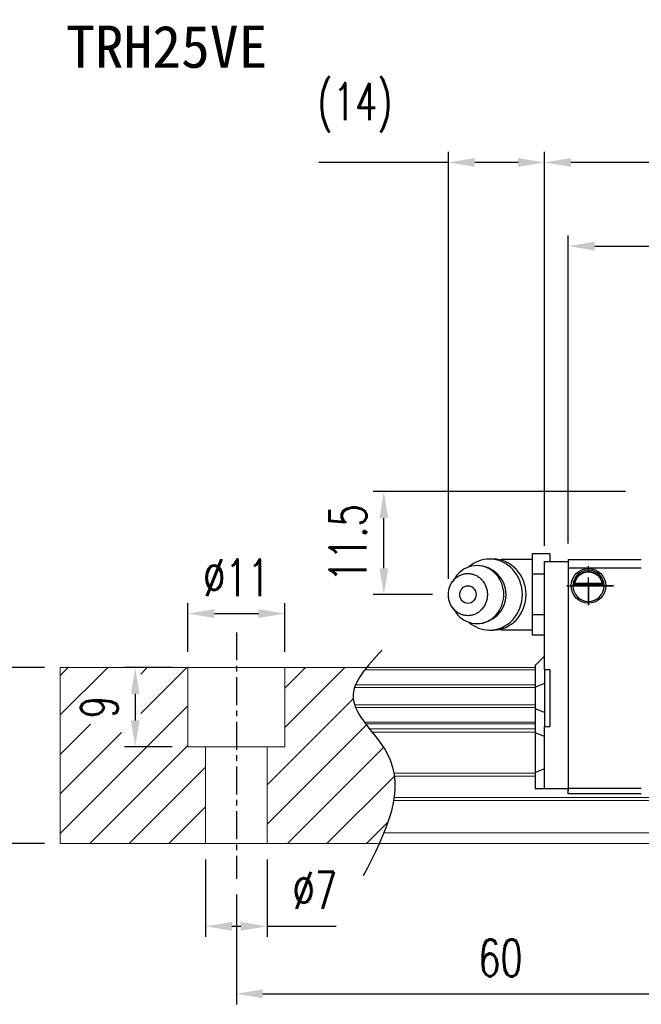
# Model space of a CAD drawing. Header units: millimetres. Extents: x 10 to 313, y 334 to 446.
# Tile 2 of 56: x 115 to 185, y 334 to 446. Entities that reach past the tile are written whole.
import ezdxf
from ezdxf.enums import TextEntityAlignment as Align

# ---------------------------------------------------------------- set-up
doc = ezdxf.new("R2010")
doc.units = ezdxf.units.MM
doc.header["$PDSIZE"] = -1
doc.linetypes.add('CENTER', pattern=[10.16, 6.35, -1.27, 1.27, -1.27])
for name, color, linetype in [('2', 7, 'Continuous'), ('CHA', 7, 'Continuous'), ('CL', 1, 'CENTER'), ('DIM', 4, 'Continuous'), ('OUT', 3, 'Continuous')]:
    doc.layers.add(name, color=color, linetype=linetype)
doc.styles.add('DIM-7', font='SIMPLEX.shx', dxfattribs={"width": 0.7, "bigfont": 'chineset.shx'})
doc.styles.add('T', font='kaiu.ttf')
doc.dimstyles.new('CNS', dxfattribs={"dimtxt": 3.5, "dimasz": 2.5, "dimexe": 1, "dimexo": 1.5, "dimgap": 0.09, "dimtad": 0, "dimdsep": 46, "dimtxsty": 'DIM-7', "dimcen": 0.09, "dimclrd": 1, "dimclre": 1, "dimclrt": 4, "dimadec": 0, "dimazin": 0, "dimtfac": 1, "dimtix": 1, "dimtmove": 2, "dimatfit": 3, "dimfxl": 1, "dimtvp": 0.971429, "dimtolj": 1, "dimarcsym": 0})

# ---------------------------------------------------------------- blocks, each defined once
blk = doc.blocks.new('*D5')
at = {"layer": 'DEFPOINTS', "color": 0, "transparency": 16777216}
for p in [(106.4, 372.54), (119.2, 372.54), (119.2, 352.54)]:
    blk.add_point(p, dxfattribs=at)
at = {"layer": 'DIM', "color": 7, "lineweight": -2, "transparency": 16777216}
for p, q in [((117.4, 372.54), (105.2, 372.54)), ((106.4, 355.54), (106.4, 369.54)), ((117.4, 352.54), (105.2, 352.54))]:
    blk.add_line(p, q, dxfattribs=at)
at = {"layer": 'DIM', "color": 7, "transparency": 16777216}
for points in [[(105.9, 369.54), (106.9, 369.54), (106.4, 372.54)], [(105.9, 355.54), (106.9, 355.54), (106.4, 352.54)]]:
    blk.add_solid(points, dxfattribs=at)
at = {"layer": 'DIM', "color": 7, "transparency": 16777216, "insert": (102.32, 362.54), "char_height": 4.2, "attachment_point": 5, "rotation": 90, "style": 'DIM-7'}
blk.add_mtext('\\A1;20', dxfattribs=at)
blk = doc.blocks.new('*D6')
at = {"layer": 'DEFPOINTS', "color": 0, "transparency": 16777216}
for p in [(144.7, 378.68), (133.7, 372.54), (144.7, 372.54)]:
    blk.add_point(p, dxfattribs=at)
at = {"layer": 'DIM', "color": 7, "lineweight": -2, "transparency": 16777216}
for p, q in [((133.7, 374.34), (133.7, 379.88)), ((144.7, 374.34), (144.7, 379.88)), ((136.7, 378.68), (141.7, 378.68))]:
    blk.add_line(p, q, dxfattribs=at)
at = {"layer": 'DIM', "color": 7, "transparency": 16777216}
for points in [[(136.7, 379.18), (136.7, 378.18), (133.7, 378.68)], [(141.7, 379.18), (141.7, 378.18), (144.7, 378.68)]]:
    blk.add_solid(points, dxfattribs=at)
at = {"layer": 'DIM', "color": 7, "transparency": 16777216, "insert": (139.2, 382.76), "char_height": 4.2, "attachment_point": 5, "style": 'DIM-7'}
blk.add_mtext('\\A1;%%C11', dxfattribs=at)
blk = doc.blocks.new('*D7')
at = {"layer": 'DEFPOINTS', "color": 0, "transparency": 16777216}
for p in [(135.7, 352.54), (142.7, 352.54), (142.7, 343.13)]:
    blk.add_point(p, dxfattribs=at)
at = {"layer": 'DIM', "color": 7, "lineweight": -2, "transparency": 16777216}
for p, q in [((135.7, 350.74), (135.7, 341.93)), ((142.7, 350.74), (142.7, 341.93)), ((138.7, 343.13), (139.7, 343.13)), ((142.7, 343.13), (150.53, 343.13))]:
    blk.add_line(p, q, dxfattribs=at)
at = {"layer": 'DIM', "color": 7, "transparency": 16777216}
for points in [[(138.7, 343.63), (138.7, 342.63), (135.7, 343.13)], [(139.7, 343.63), (139.7, 342.63), (142.7, 343.13)]]:
    blk.add_solid(points, dxfattribs=at)
at = {"layer": 'DIM', "color": 7, "transparency": 16777216, "insert": (148.11, 347.21), "char_height": 4.2, "attachment_point": 5, "style": 'DIM-7'}
blk.add_mtext('\\A1;%%C7', dxfattribs=at)
blk = doc.blocks.new('*D8')
at = {"layer": 'DEFPOINTS', "color": 0, "transparency": 16777216}
for p in [(133.7, 372.54), (127.71, 363.54), (133.7, 363.54)]:
    blk.add_point(p, dxfattribs=at)
at = {"layer": 'DIM', "color": 7, "lineweight": -2, "transparency": 16777216}
for p, q in [((131.9, 372.54), (126.51, 372.54)), ((127.71, 369.54), (127.71, 366.54)), ((131.9, 363.54), (126.51, 363.54))]:
    blk.add_line(p, q, dxfattribs=at)
at = {"layer": 'DIM', "color": 7, "transparency": 16777216}
for points in [[(127.21, 369.54), (128.21, 369.54), (127.71, 372.54)], [(127.21, 366.54), (128.21, 366.54), (127.71, 363.54)]]:
    blk.add_solid(points, dxfattribs=at)
at = {"layer": 'DIM', "color": 7, "transparency": 16777216, "insert": (123.63, 368.04), "char_height": 4.2, "attachment_point": 5, "rotation": 90, "style": 'DIM-7'}
blk.add_mtext('\\A1;9', dxfattribs=at)
blk = doc.blocks.new('*D9')
at = {"layer": 'DEFPOINTS', "color": 0, "transparency": 16777216}
for p in [(139.2, 348.54), (199.2, 348.54), (199.2, 335.46)]:
    blk.add_point(p, dxfattribs=at)
at = {"layer": 'DIM', "color": 7, "lineweight": -2, "transparency": 16777216}
for p, q in [((139.2, 346.74), (139.2, 334.26)), ((199.2, 346.74), (199.2, 334.26)), ((142.2, 335.46), (196.2, 335.46))]:
    blk.add_line(p, q, dxfattribs=at)
at = {"layer": 'DIM', "color": 7, "transparency": 16777216}
for points in [[(142.2, 335.96), (142.2, 334.96), (139.2, 335.46)], [(196.2, 335.96), (196.2, 334.96), (199.2, 335.46)]]:
    blk.add_solid(points, dxfattribs=at)
at = {"layer": 'DIM', "color": 7, "transparency": 16777216, "insert": (169.2, 339.54), "char_height": 4.2, "attachment_point": 5, "style": 'DIM-7'}
blk.add_mtext('\\A1;60', dxfattribs=at)
blk = doc.blocks.new('*D4')
at = {"layer": 'DEFPOINTS', "color": 0, "transparency": 16777216}
for p in [(174.2, 429.96), (174.2, 384.59), (284.2, 384.52)]:
    blk.add_point(p, dxfattribs=at)
at = {"layer": 'DIM', "color": 7, "lineweight": -2, "transparency": 16777216}
for p, q in [((174.2, 386.39), (174.2, 431.16)), ((284.2, 386.32), (284.2, 431.16)), ((281.2, 429.96), (177.2, 429.96))]:
    blk.add_line(p, q, dxfattribs=at)
at = {"layer": 'DIM', "color": 7, "transparency": 16777216}
for points in [[(177.2, 430.46), (177.2, 429.46), (174.2, 429.96)], [(281.2, 430.46), (281.2, 429.46), (284.2, 429.96)]]:
    blk.add_solid(points, dxfattribs=at)
at = {"layer": 'DIM', "color": 7, "transparency": 16777216, "insert": (229.2, 434.04), "char_height": 4.2, "attachment_point": 5, "style": 'DIM-7'}
blk.add_mtext('\\A1;110', dxfattribs=at)
blk = doc.blocks.new('*D18')
at = {"layer": 'DEFPOINTS', "color": 0, "transparency": 16777216}
for p in [(281.5, 420.45), (176.9, 384.84), (281.5, 384.84)]:
    blk.add_point(p, dxfattribs=at)
at = {"layer": 'DIM', "color": 7, "lineweight": -2, "transparency": 16777216}
for p, q in [((176.9, 386.64), (176.9, 421.65)), ((281.5, 386.64), (281.5, 421.65)), ((179.9, 420.45), (278.5, 420.45))]:
    blk.add_line(p, q, dxfattribs=at)
at = {"layer": 'DIM', "color": 7, "transparency": 16777216}
for points in [[(179.9, 420.95), (179.9, 419.95), (176.9, 420.45)], [(278.5, 420.95), (278.5, 419.95), (281.5, 420.45)]]:
    blk.add_solid(points, dxfattribs=at)
at = {"layer": 'DIM', "color": 7, "transparency": 16777216, "insert": (229.2, 424.53), "char_height": 4.2, "attachment_point": 5, "style": 'DIM-7'}
blk.add_mtext('\\A1;104.6', dxfattribs=at)
blk = doc.blocks.new('*D26')
at = {"layer": 'DEFPOINTS', "color": 0, "transparency": 16777216}
for p in [(155.95, 392.54), (185.2, 392.54), (163.28, 380.84)]:
    blk.add_point(p, dxfattribs=at)
at = {"layer": 'DIM', "color": 7, "lineweight": -2, "transparency": 16777216}
for p, q in [((183.4, 392.54), (154.75, 392.54)), ((155.95, 383.84), (155.95, 389.54)), ((161.48, 380.84), (154.75, 380.84))]:
    blk.add_line(p, q, dxfattribs=at)
at = {"layer": 'DIM', "color": 7, "transparency": 16777216}
for points in [[(155.45, 389.54), (156.45, 389.54), (155.95, 392.54)], [(155.45, 383.84), (156.45, 383.84), (155.95, 380.84)]]:
    blk.add_solid(points, dxfattribs=at)
at = {"layer": 'DIM', "color": 7, "transparency": 16777216, "insert": (151.87, 386.69), "char_height": 4.2, "attachment_point": 5, "rotation": 90, "style": 'DIM-7'}
blk.add_mtext('\\A1;11.5', dxfattribs=at)
blk = doc.blocks.new('*D27')
at = {"layer": 'DEFPOINTS', "color": 0, "transparency": 16777216}
for p in [(174.2, 429.96), (174.2, 384.59), (163.28, 380.84)]:
    blk.add_point(p, dxfattribs=at)
at = {"layer": 'DIM', "color": 7, "lineweight": -2, "transparency": 16777216}
for p, q in [((163.28, 382.64), (163.28, 431.16)), ((174.2, 386.39), (174.2, 431.16)), ((163.28, 429.96), (148.58, 429.96)), ((171.2, 429.96), (166.28, 429.96))]:
    blk.add_line(p, q, dxfattribs=at)
at = {"layer": 'DIM', "color": 7, "transparency": 16777216}
for points in [[(166.28, 430.46), (166.28, 429.46), (163.28, 429.96)], [(171.2, 430.46), (171.2, 429.46), (174.2, 429.96)]]:
    blk.add_solid(points, dxfattribs=at)
at = {"layer": 'DIM', "color": 7, "transparency": 16777216, "insert": (152.68, 436.18), "char_height": 4.2, "attachment_point": 5, "style": 'DIM-7'}
blk.add_mtext('\\A1;(14)', dxfattribs=at)

msp = doc.modelspace()

# ---------------------------------------------------------------- linework, layer by layer
at = {"layer": '2', "color": 0, "linetype": 'Continuous'}
for p, q in [((174.796, 385.46), (172.796, 385.46)), ((172.796, 385.46), (172.796, 384.306)), ((174.796, 385.46), (174.796, 384.592)), ((168.368, 384.883), (167.953, 384.883)), ((172.796, 384.842), (169.496, 384.842)), ((172.796, 384.306), (172.796, 383.151)), ((174.196, 384.445), (174.196, 384.592)), ((174.196, 384.592), (176.896, 384.592)), ((174.196, 383.238), (174.196, 384.445)), ((176.896, 384.842), (185.196, 384.842)), ((176.896, 384.842), (176.896, 383.842)), ((176.896, 384.592), (176.896, 384.445)), ((176.896, 384.592), (176.896, 383.092)), ((176.896, 384.445), (176.896, 383.238)), ((164.076, 382.8), (163.712, 382.266)), ((174.196, 383.151), (172.796, 383.151)), ((172.796, 383.151), (172.796, 380.842)), ((174.196, 382.884), (174.196, 383.238)), ((174.196, 372.341), (174.196, 382.884)), ((176.896, 383.842), (176.896, 358.842)), ((185.196, 383.842), (176.896, 383.842)), ((176.896, 383.238), (176.896, 382.884)), ((176.896, 383.092), (176.896, 360.092)), ((176.896, 382.884), (176.896, 360.299)), ((177.422, 381.892), (180.971, 381.892)), ((180.828, 382.025), (177.564, 382.025)), ((180.751, 382.092), (177.641, 382.092)), ((172.796, 380.842), (172.796, 378.532)), ((163.712, 379.417), (164.076, 378.883)), ((174.196, 378.532), (172.796, 378.532)), ((172.796, 378.532), (172.796, 377.377)), ((172.796, 377.377), (172.796, 376.223)), ((167.953, 376.8), (168.368, 376.8)), ((169.496, 376.842), (172.796, 376.842)), ((174.196, 376.223), (172.796, 376.223)), ((174.196, 373.842), (173.246, 372.892)), ((173.196, 372.842), (173.246, 372.892)), ((173.196, 370.337), (173.196, 372.842)), ((174.196, 372.341), (174.196, 365.841)), ((174.196, 372.341), (174.796, 372.341)), ((174.796, 372.341), (174.796, 365.841)), ((174.196, 370.731), (173.246, 370.357)), ((173.196, 370.337), (173.246, 370.357)), ((173.196, 367.845), (173.196, 370.337)), ((173.196, 365.11), (173.196, 367.845)), ((173.196, 367.845), (173.246, 367.825)), ((174.196, 367.451), (173.246, 367.825)), ((173.196, 360.632), (173.196, 365.11)), ((173.196, 365.11), (173.246, 365.091)), ((174.196, 364.716), (173.246, 365.091)), ((174.196, 365.841), (174.796, 365.841)), ((174.196, 360.299), (174.196, 365.841)), ((173.196, 360.632), (173.246, 360.652)), ((173.196, 358.742), (173.196, 360.632)), ((174.196, 361.046), (173.246, 360.652)), ((174.196, 359.945), (174.196, 360.299)), ((174.196, 358.888), (174.196, 359.945)), ((176.896, 360.299), (176.896, 359.945)), ((176.896, 360.092), (176.896, 358.592)), ((176.896, 359.945), (176.896, 358.888)), ((173.196, 358.742), (173.246, 358.742)), ((174.196, 358.742), (173.246, 358.742)), ((174.196, 358.742), (174.196, 358.888)), ((176.896, 358.742), (174.196, 358.742)), ((176.896, 358.742), (176.896, 358.888)), ((176.896, 358.842), (185.196, 358.842)), ((176.896, 358.342), (176.896, 358.842)), ((176.896, 358.206), (176.896, 358.342)), ((176.896, 358.206), (176.896, 358.342)), ((185.197, 358.206), (176.896, 358.206)), ((185.197, 358.206), (176.896, 358.206))]:
    msp.add_line(p, q, dxfattribs=at)
for centre, radius, start, end in [((166.53, 380.842), 3.3, 270, 89.84908), ((169.496, 380.842), 4, 89.99998, 93.25686), ((179.196, 381.842), 1.775, 90, 270), ((179.196, 381.842), 1.775, 270, 90), ((169.496, 380.842), 4, 266.21721, 270.00002)]:
    msp.add_arc(centre, radius, start, end, dxfattribs=at)
at = {"layer": '2', "color": 0, "linetype": 'Continuous', "extrusion": (0, 0, -1)}
for radius, start, end in [(1.975, 270, 90), (1.575, 9.1332, 90), (1.975, 90, 270), (1.575, 90, 170.8668)]:
    msp.add_arc((-179.196, 381.842), radius, start, end, dxfattribs=at)
at = {"layer": '2', "color": 0, "linetype": 'Continuous'}
msp.add_ellipse((165.496, 380.842), major_axis=(0, -1), ratio=0.9238797, dxfattribs=at)
for points, knots in [([(164.077, 378.883), (164.167, 378.75), (164.266, 378.625), (164.938, 377.897), (165.731, 377.542), (167.328, 377.542), (168.121, 377.897), (169.25, 379.119), (169.578, 379.978), (169.578, 381.706), (169.25, 382.564), (168.121, 383.786), (167.328, 384.142), (165.731, 384.142), (164.938, 383.786), (164.266, 383.058), (164.167, 382.933), (164.077, 382.8)], [0, 0, 0, 0, 0.0298911, 0.0298911, 0.1865941, 0.1865941, 0.343297, 0.343297, 0.5, 0.5, 0.656703, 0.656703, 0.8134059, 0.8134059, 0.9701089, 0.9701089, 1, 1, 1, 1]), ([(165.615, 377.692), (166.273, 377.124), (167.111, 376.8), (168.931, 376.8), (169.902, 377.236), (171.285, 378.732), (171.687, 379.784), (171.687, 381.9), (171.285, 382.951), (169.902, 384.447), (168.931, 384.883), (167.111, 384.883), (166.273, 384.559), (165.615, 383.991)], [0, 0, 0, 0, 0.150594, 0.150594, 0.325297, 0.325297, 0.5, 0.5, 0.674703, 0.674703, 0.849406, 0.849406, 1, 1, 1, 1]), ([(168.368, 376.8), (169.345, 376.8), (170.317, 377.236), (171.699, 378.732), (172.102, 379.784), (172.102, 381.9), (171.699, 382.951), (170.317, 384.447), (169.345, 384.883), (168.368, 384.883)], [0, 0, 0, 0, 0.25, 0.25, 0.5, 0.5, 0.75, 0.75, 1, 1, 1, 1]), ([(163.279, 380.842), (163.279, 380.684), (163.308, 380.37), (163.435, 379.917), (163.641, 379.5), (163.918, 379.134), (164.257, 378.833), (164.642, 378.61), (165.061, 378.473), (165.496, 378.426), (165.932, 378.473), (166.35, 378.61), (166.736, 378.833), (167.074, 379.134), (167.352, 379.5), (167.558, 379.917), (167.685, 380.37), (167.728, 380.842), (167.685, 381.313), (167.558, 381.766), (167.352, 382.184), (167.074, 382.55), (166.736, 382.85), (166.35, 383.073), (165.932, 383.211), (165.496, 383.257), (165.061, 383.211), (164.642, 383.073), (164.257, 382.85), (163.918, 382.55), (163.641, 382.183), (163.366, 381.629), (163.279, 381.155), (163.279, 380.842)], [0, 0, 0, 0, 0.0312594, 0.0625188, 0.0937782, 0.1250376, 0.156297, 0.1875564, 0.2188159, 0.2500753, 0.2813347, 0.3125941, 0.3438535, 0.3751129, 0.4063723, 0.4376317, 0.4688911, 0.5001505, 0.5314099, 0.5626693, 0.5939287, 0.6251882, 0.6564476, 0.687707, 0.7189664, 0.7502258, 0.7814852, 0.8127446, 0.844004, 0.8752634, 0.9065228, 0.9377822, 1, 1, 1, 1]), ([(177.564, 382.025), (177.58, 382.1), (177.602, 382.19), (177.666, 382.38), (177.708, 382.481), (177.814, 382.677), (177.877, 382.773), (178.049, 382.985), (178.168, 383.095), (178.427, 383.276), (178.572, 383.349), (178.874, 383.446), (179.036, 383.472), (179.196, 383.472)], [0, 0, 0, 0, 0.1376864, 0.1376864, 0.275472, 0.275472, 0.4123557, 0.4123557, 0.6064308, 0.6064308, 0.8046387, 0.8046387, 1, 1, 1, 1]), ([(179.196, 383.472), (179.347, 383.472), (179.5, 383.449), (179.817, 383.353), (179.983, 383.269), (180.253, 383.07), (180.367, 382.96), (180.539, 382.741), (180.605, 382.634), (180.712, 382.42), (180.753, 382.31), (180.801, 382.144), (180.816, 382.08), (180.828, 382.025)], [0, 0, 0, 0, 0.1837975, 0.1837975, 0.4104893, 0.4104893, 0.6000274, 0.6000274, 0.749109, 0.749109, 0.8991923, 0.8991923, 1, 1, 1, 1])]:
    msp.add_open_spline(points, degree=3, knots=knots, dxfattribs=at)
for points in [[(177.564, 382.025), (177.59, 382.047), (177.616, 382.069), (177.641, 382.092)], [(180.751, 382.092), (180.777, 382.069), (180.802, 382.047), (180.828, 382.025)]]:
    msp.add_open_spline(points, degree=3, dxfattribs=at)
at = {"layer": 'CL', "color": 0, "ltscale": 0.5}
for p, q in [((179.196, 379.621), (179.196, 384.5)), ((182.025, 381.842), (176.753, 381.842)), ((176.753, 381.842), (179.196, 381.842)), ((179.196, 381.842), (182.025, 381.842)), ((179.196, 381.842), (179.196, 379.621)), ((139.196, 376.542), (139.196, 348.542))]:
    msp.add_line(p, q, dxfattribs=at)
at = {"layer": 'DIM', "color": 0}
for p, q in [((119.196, 371.644), (120.094, 372.542)), ((119.196, 367.154), (124.584, 372.542)), ((128.332, 371.8), (129.074, 372.542)), ((128.337, 367.314), (133.564, 372.542)), ((144.696, 370.203), (147.035, 372.542)), ((144.696, 365.713), (151.525, 372.542)), ((142.696, 359.223), (152.475, 369.002)), ((119.196, 353.684), (133.696, 368.184)), ((119.196, 362.664), (122.63, 366.097)), ((142.696, 354.733), (153.982, 366.019)), ((119.196, 358.174), (126.167, 365.144)), ((122.544, 352.542), (133.696, 363.693)), ((144.995, 352.542), (155.919, 363.465)), ((127.035, 352.542), (135.696, 361.203)), ((149.485, 352.542), (157.155, 360.211)), ((131.525, 352.542), (135.696, 356.713)), ((153.975, 352.542), (156.421, 354.987))]:
    msp.add_line(p, q, dxfattribs=at)
msp.add_open_spline([(155.75, 374.504), (154.068, 372.713), (150.41, 368.817), (159.935, 361.132), (156.12, 353.747), (153.607, 348.883)], degree=3, knots=[0, 0, 0, 0, 6.2737393, 13.647637, 27.8750855, 27.8750855, 27.8750855, 27.8750855], dxfattribs=at)
at = {"layer": 'OUT', "color": 0, "linetype": 'Continuous', "lineweight": 15}
for p, q in [((119.196, 372.542), (119.196, 352.542)), ((173.196, 372.542), (119.196, 372.542)), ((133.696, 363.542), (133.696, 372.542)), ((144.696, 363.542), (144.696, 372.542)), ((173.196, 372.285), (153.789, 372.285)), ((173.196, 370.576), (152.744, 370.576)), ((173.196, 370.281), (152.634, 370.281)), ((173.196, 368.301), (152.631, 368.301)), ((173.196, 368.006), (152.742, 368.006)), ((173.196, 366.326), (153.751, 366.326)), ((173.196, 366.162), (153.873, 366.162)), ((173.196, 365.568), (154.332, 365.568)), ((173.196, 365.214), (154.612, 365.214)), ((144.696, 363.542), (133.696, 363.542)), ((135.696, 363.542), (135.696, 352.542)), ((142.696, 363.542), (142.696, 352.542)), ((173.196, 360.549), (157.104, 360.549)), ((173.196, 360.195), (157.157, 360.195)), ((285.196, 357.434), (157.069, 357.434)), ((313.432, 357.788), (157.124, 357.788)), ((313.432, 353.742), (155.947, 353.742)), ((285.196, 352.542), (119.196, 352.542))]:
    msp.add_line(p, q, dxfattribs=at)

# ---------------------------------------------------------------- texts
at = {"layer": 'CHA', "color": 7, "style": 'T'}
msp.add_text('TRH25VE', height=4.8, dxfattribs=at).set_placement((131.287, 443.083), align=Align.MIDDLE)

# ---------------------------------------------------------------- dimensions: what is measured, and where the dimension line sits
at = {"layer": 'DIM', "color": 0}
for base, p1, p2, text, picture, middle in [((174.196, 429.96), (163.279, 380.842), (174.196, 384.592), '(14)', '*D27', (152.681, 429.96)), ((142.696, 343.126), (135.696, 352.542), (142.696, 352.542), '%%C<>', '*D7', (148.114, 343.126))]:
    dim = msp.add_linear_dim(base=base, p1=p1, p2=p2, text=text, dimstyle='CNS', override={"dimscale": 1.2, "dimclrd": 7, "dimclre": 7, "dimclrt": 7, "dimtmove": 0}, dxfattribs=at)
    dim.commit()
    dim.dimension.update_dxf_attribs({"geometry": picture, "text_midpoint": middle, "dimtype": 160})
for base, p1, p2, picture, middle in [((174.196, 429.96), (284.196, 384.518), (174.196, 384.592), '*D4', (229.196, 434.04)), ((281.496, 420.446), (176.896, 384.842), (281.496, 384.842), '*D18', (229.196, 424.526)), ((199.196, 335.465), (139.196, 348.542), (199.196, 348.542), '*D9', (169.196, 339.545))]:
    dim = msp.add_linear_dim(base=base, p1=p1, p2=p2, dimstyle='CNS', override={"dimscale": 1.2, "dimclrd": 7, "dimclre": 7, "dimclrt": 7}, dxfattribs=at)
    dim.commit()
    dim.dimension.update_dxf_attribs({"geometry": picture, "text_midpoint": middle})
dim = msp.add_linear_dim(base=(155.947, 392.542), p1=(163.279, 380.842), p2=(185.196, 392.542), angle=90, text='11.5', dimstyle='CNS', override={"dimscale": 1.2, "dimclrd": 7, "dimclre": 7, "dimclrt": 7}, dxfattribs=at)
dim.commit()
dim.dimension.update_dxf_attribs({"geometry": '*D26', "text_midpoint": (151.867, 386.692)})
dim = msp.add_linear_dim(base=(144.696, 378.685), p1=(133.696, 372.542), p2=(144.696, 372.542), text='%%C<>', dimstyle='CNS', override={"dimscale": 1.2, "dimclrd": 7, "dimclre": 7, "dimclrt": 7}, dxfattribs=at)
dim.commit()
dim.dimension.update_dxf_attribs({"geometry": '*D6', "text_midpoint": (139.196, 382.765)})
for base, p1, p2, picture, middle in [((106.398, 372.542), (119.196, 352.542), (119.196, 372.542), '*D5', (102.318, 362.542)), ((127.713, 363.542), (133.696, 372.542), (133.696, 363.542), '*D8', (123.633, 368.042))]:
    dim = msp.add_linear_dim(base=base, p1=p1, p2=p2, angle=90, dimstyle='CNS', override={"dimscale": 1.2, "dimclrd": 7, "dimclre": 7, "dimclrt": 7}, dxfattribs=at)
    dim.commit()
    dim.dimension.update_dxf_attribs({"geometry": picture, "text_midpoint": middle})

doc.saveas('drawing.dxf')
